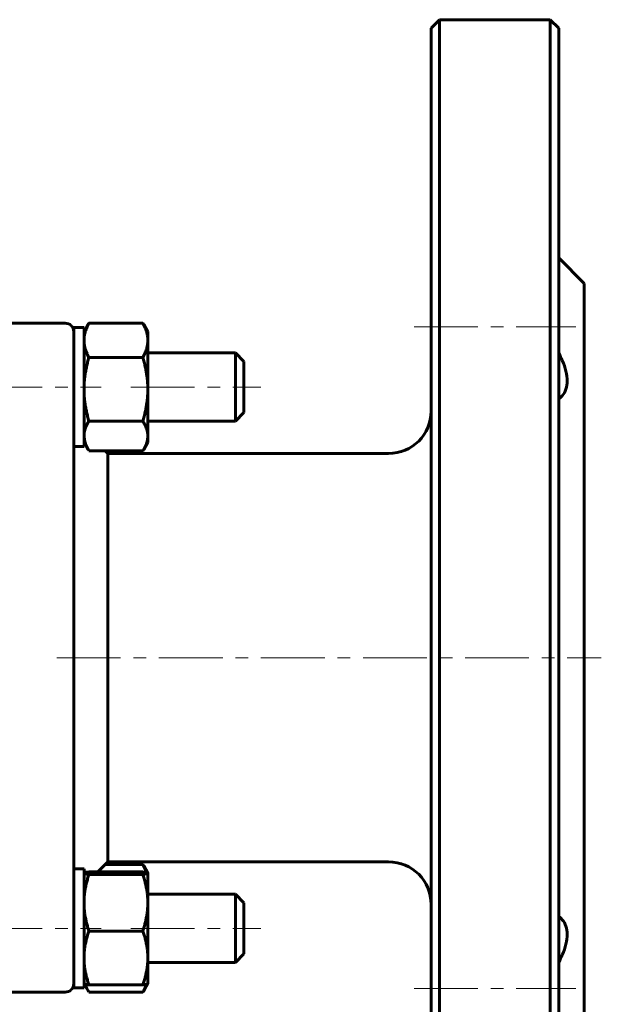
# Model space of a CAD drawing. Header units: millimetres. Extents: x 0 to 594, y 0 to 420.
# Tile 6 of 8: x 185 to 254, y 213 to 328. Entities that reach past the tile are written whole.
import ezdxf

# ---------------------------------------------------------------- set-up
doc = ezdxf.new("R2010")
doc.units = ezdxf.units.MM
for name, pattern in [('K5LT_AXLED', [12, 7.5, -1.5, 1.5, -1.5]), ('K5LT_BASIC', [0]), ('K5LT_THIN', [0])]:
    doc.linetypes.add(name, pattern=pattern)
doc.layers.add('Системный слой', color=7, linetype='Continuous')
doc.layers.add('Системный слой (1)', color=7, linetype='Continuous', true_color=0x6c6c6c)
doc.styles.add('KDIMTEXTSTYLE', font='GOST_AU.SHX', dxfattribs={"width": 0.96, "oblique": 15, "height": 5})
doc.styles.add('KTEXTSTYLE', font='GOST_AU.SHX', dxfattribs={"width": 0.96, "height": 5})
doc.dimstyles.new('KDIMSTYLE (1.00)', dxfattribs={"dimtxt": 5, "dimasz": 1, "dimexe": 2, "dimexo": 0, "dimgap": 1, "dimtad": 1, "dimtxsty": 'KDIMTEXTSTYLE', "dimsah": 1, "dimcen": 0, "dimdle": 1, "dimadec": 0, "dimazin": 0, "dimtfac": 0.667, "dimtmove": 0, "dimatfit": 3, "dimfxl": 1, "dimtvp": 1, "dimtolj": 1, "dimtzin": 0, "dimarcsym": 0})

# ---------------------------------------------------------------- blocks, each defined once
blk = doc.blocks.new('U3')
at = {"layer": 'Системный слой (1)', "color": 150, "linetype": 'K5LT_BASIC', "lineweight": 60, "true_color": 0x0080ff}
for p, q in [((251.62, 297.41), (251.62, 253.41)), ((251.62, 253.41), (251.62, 209.41))]:
    blk.add_line(p, q, dxfattribs=at)
blk = doc.blocks.new('U4')
at = {"layer": 'Системный слой (1)', "color": 150, "linetype": 'K5LT_BASIC', "lineweight": 60, "true_color": 0x0080ff}
for p, q in [((210.62, 289.23), (210.62, 285.23)), ((210.62, 285.23), (210.62, 281.23))]:
    blk.add_line(p, q, dxfattribs=at)
blk = doc.blocks.new('U5')
at = {"layer": 'Системный слой (1)', "color": 150, "linetype": 'K5LT_BASIC', "lineweight": 60, "true_color": 0x0080ff}
for p, q in [((210.62, 225.59), (210.62, 221.59)), ((210.62, 221.59), (210.62, 217.59))]:
    blk.add_line(p, q, dxfattribs=at)
blk = doc.blocks.new('U6')
at = {"layer": 'Системный слой (1)', "color": 150, "linetype": 'K5LT_BASIC', "lineweight": 60, "true_color": 0x0080ff}
for p, q in [((211.62, 221.59), (211.62, 224.59)), ((211.62, 218.59), (211.62, 221.59))]:
    blk.add_line(p, q, dxfattribs=at)
blk = doc.blocks.new('U7')
at = {"layer": 'Системный слой (1)', "color": 150, "linetype": 'K5LT_BASIC', "lineweight": 60, "true_color": 0x0080ff}
for p, q in [((233.62, 327.41), (233.62, 253.41)), ((233.62, 253.41), (233.62, 179.41))]:
    blk.add_line(p, q, dxfattribs=at)
blk = doc.blocks.new('U8')
at = {"layer": 'Системный слой (1)', "color": 150, "linetype": 'K5LT_BASIC', "lineweight": 60, "true_color": 0x0080ff}
for p, q in [((248.62, 253.41), (248.62, 327.41)), ((248.62, 179.41), (248.62, 253.41))]:
    blk.add_line(p, q, dxfattribs=at)
blk = doc.blocks.new('U9')
at = {"layer": 'Системный слой (1)', "color": 150, "linetype": 'K5LT_BASIC', "lineweight": 60, "true_color": 0x0080ff}
for p, q in [((211.62, 285.23), (211.62, 288.23)), ((211.62, 282.23), (211.62, 285.23))]:
    blk.add_line(p, q, dxfattribs=at)
blk = doc.blocks.new('D0')
at = {"layer": 'Системный слой (1)'}
for points in [[(51.62, 143.91), (56.62, 144.57), (56.12, 143.91), (56.62, 143.25)], [(251.62, 143.91), (246.62, 144.57), (247.12, 143.91), (246.62, 143.25)]]:
    blk.add_hatch(color=7, dxfattribs=at).paths.add_polyline_path(points)
at = {"layer": 'Системный слой (1)', "color": 7, "linetype": 'K5LT_THIN', "lineweight": 18}
for p, q in [((51.62, 253.41), (51.62, 141.91)), ((251.62, 253.41), (251.62, 141.91)), ((51.62, 143.91), (56.62, 144.57)), ((56.62, 143.25), (51.62, 143.91)), ((51.62, 143.91), (251.62, 143.91)), ((56.62, 144.57), (56.12, 143.91)), ((56.12, 143.91), (56.62, 143.25)), ((247.12, 143.91), (246.62, 144.57)), ((246.62, 144.57), (251.62, 143.91)), ((251.62, 143.91), (246.62, 143.25)), ((246.62, 143.25), (247.12, 143.91))]:
    blk.add_line(p, q, dxfattribs=at)
blk.add_wipeout([(131.52, 144.91), (131.52, 152.29), (150.92, 152.29), (150.92, 144.91)]).dxf.layer = 'Системный слой (1)'
at = {"layer": 'Системный слой (1)', "color": 7, "char_height": 5, "attachment_point": 1, "style": 'KTEXTSTYLE'}
for s, insert in [('\\H5.0;\\W1.000;\\Q15;\\Q15;\\W0.965;±', (141.04, 151.5)), ('\\H5.0;\\W1.000;\\Q15;\\Q15;\\W0.965;200', (131.52, 151.5)), ('\\H5.0;\\W1.000;\\Q15;\\Q15;\\W0.965;1,5', (143.95, 151.5))]:
    blk.add_mtext(s, dxfattribs=dict(at, insert=insert))
blk = doc.blocks.new('KDIMARROW_01')
at = {"layer": 'Системный слой'}
blk.add_hatch(color=0, dxfattribs=at).paths.add_polyline_path([(-5, -0.66), (0, 0), (-5, 0.66), (-4.5, 0)])
at = {"layer": 'Системный слой', "color": 0, "linetype": 'K5LT_THIN', "lineweight": 18}
for p, q in [((-4.5, 0), (-5, 0.66)), ((-5, 0.66), (0, 0)), ((0, 0), (-5, -0.66)), ((-5, -0.66), (-4.5, 0))]:
    blk.add_line(p, q, dxfattribs=at)
at = {"layer": 'Системный слой (1)', "color": 0, "linetype": 'K5LT_THIN', "lineweight": 18}
blk.add_line((450.25, 253.41), (449.25, 253.41), dxfattribs=at)
blk = doc.blocks.new('U19')
at = {"layer": 'Системный слой (1)', "color": 150, "linetype": 'K5LT_BASIC', "lineweight": 60, "true_color": 0x0080ff}
for p, q in [((200.11, 278.44), (200.27, 278.96)), ((200.27, 278.96), (200.32, 279.47)), ((199.77, 277.78), (199.81, 277.84)), ((199.81, 277.84), (199.84, 277.89)), ((199.84, 277.89), (200.11, 278.44)), ((199.74, 277.73), (199.77, 277.78))]:
    blk.add_line(p, q, dxfattribs=at)
blk = doc.blocks.new('U20')
at = {"layer": 'Системный слой (1)', "color": 150, "linetype": 'K5LT_BASIC', "lineweight": 60, "true_color": 0x0080ff}
for p, q in [((192.82, 279.47), (192.87, 278.96)), ((192.87, 278.96), (193.03, 278.44)), ((193.03, 278.44), (193.3, 277.89)), ((193.3, 277.89), (193.33, 277.84)), ((193.33, 277.84), (193.37, 277.78)), ((193.37, 277.78), (193.4, 277.73))]:
    blk.add_line(p, q, dxfattribs=at)
blk = doc.blocks.new('U24')
at = {"layer": 'Системный слой (1)', "color": 150, "linetype": 'K5LT_BASIC', "lineweight": 60, "true_color": 0x0080ff}
for p, q in [((200.05, 228.19), (199.74, 228.24)), ((200.24, 228.14), (200.05, 228.19)), ((200.32, 228.09), (200.24, 228.14)), ((200.32, 228.08), (200.32, 228.09)), ((200.32, 228.09), (200.32, 228.09)), ((200.32, 228.09), (200.32, 228.09))]:
    blk.add_line(p, q, dxfattribs=at)
blk = doc.blocks.new('U25')
at = {"layer": 'Системный слой (1)', "color": 150, "linetype": 'K5LT_BASIC', "lineweight": 60, "true_color": 0x0080ff}
for p, q in [((192.9, 228.14), (192.82, 228.09)), ((192.82, 228.09), (192.82, 228.09)), ((192.82, 228.09), (192.82, 228.09)), ((192.82, 228.09), (192.82, 228.08)), ((193.09, 228.19), (192.9, 228.14)), ((193.4, 228.24), (193.09, 228.19))]:
    blk.add_line(p, q, dxfattribs=at)
blk = doc.blocks.new('U26')
at = {"layer": 'Системный слой (1)', "color": 150, "linetype": 'K5LT_BASIC', "lineweight": 60, "true_color": 0x0080ff}
for p, q in [((192.95, 215.02), (193.04, 214.77)), ((193.04, 214.77), (193.16, 214.52)), ((193.16, 214.52), (193.3, 214.25)), ((193.3, 214.25), (193.33, 214.2)), ((193.33, 214.2), (193.37, 214.14)), ((193.37, 214.14), (193.4, 214.09))]:
    blk.add_line(p, q, dxfattribs=at)
blk = doc.blocks.new('U27')
at = {"layer": 'Системный слой (1)', "color": 150, "linetype": 'K5LT_BASIC', "lineweight": 60, "true_color": 0x0080ff}
for p, q in [((199.74, 214.09), (199.77, 214.14)), ((199.77, 214.14), (199.81, 214.2)), ((199.81, 214.2), (199.84, 214.25)), ((199.84, 214.25), (199.98, 214.52)), ((199.98, 214.52), (200.1, 214.77)), ((200.1, 214.77), (200.19, 215.02))]:
    blk.add_line(p, q, dxfattribs=at)
blk = doc.blocks.new('U28')
at = {"layer": 'Системный слой (1)', "color": 150, "linetype": 'K5LT_BASIC', "lineweight": 60, "true_color": 0x0080ff}
for p, q in [((199.9, 228.77), (199.74, 229.09)), ((200.03, 228.46), (199.9, 228.77)), ((200.14, 228.17), (200.03, 228.46))]:
    blk.add_line(p, q, dxfattribs=at)

msp = doc.modelspace()

# ---------------------------------------------------------------- linework, layer by layer
at = {"layer": 'Системный слой (1)', "color": 150, "linetype": 'K5LT_BASIC', "lineweight": 60, "true_color": 0x0080ff}
for p, q in [((233.619, 327.408), (234.619, 328.408)), ((234.619, 253.408), (234.619, 328.408)), ((247.619, 328.408), (234.619, 328.408)), ((247.619, 328.408), (247.619, 253.408)), ((248.619, 327.408), (247.619, 328.408)), ((251.619, 297.408), (248.619, 300.408)), ((190.619, 292.728), (182.619, 292.728)), ((191.619, 280.105), (191.619, 292.228)), ((191.619, 292.228), (192.819, 292.228)), ((192.819, 291.728), (193.301, 292.563)), ((192.819, 278.228), (192.819, 292.228)), ((199.739, 292.727), (193.4, 292.727)), ((200.319, 291.728), (199.837, 292.564)), ((200.319, 291.728), (200.319, 290.716)), ((200.319, 290.716), (200.319, 284.956)), ((199.739, 288.705), (193.4, 288.705)), ((210.619, 289.228), (200.319, 289.228)), ((211.619, 288.228), (210.619, 289.228)), ((200.319, 284.956), (200.319, 279.468)), ((211.619, 282.228), (210.619, 281.228)), ((199.739, 281.206), (193.4, 281.206)), ((210.619, 281.228), (200.319, 281.228)), ((191.619, 273.298), (191.619, 280.105)), ((200.319, 279.468), (200.319, 278.728)), ((191.619, 278.228), (192.819, 278.228)), ((192.819, 278.728), (193.301, 277.893)), ((200.319, 278.728), (199.837, 277.892)), ((199.739, 277.729), (193.4, 277.729)), ((195.619, 277.408), (195.299, 277.729)), ((195.619, 253.408), (195.619, 277.408)), ((228.619, 277.408), (195.619, 277.408)), ((191.619, 268.292), (191.619, 273.298)), ((191.619, 238.525), (191.619, 268.292)), ((195.619, 229.408), (195.619, 253.408)), ((234.619, 178.408), (234.619, 253.408)), ((247.619, 253.408), (247.619, 178.408)), ((191.619, 233.518), (191.619, 238.525)), ((191.619, 226.711), (191.619, 233.518)), ((195.619, 229.408), (194.451, 228.24)), ((228.619, 229.408), (195.619, 229.408)), ((191.619, 228.589), (192.819, 228.589)), ((192.819, 214.589), (192.819, 228.589)), ((192.819, 228.089), (192.823, 228.095)), ((199.739, 228.24), (193.4, 228.24)), ((199.739, 229.087), (195.299, 229.087)), ((200.316, 228.094), (199.837, 228.924)), ((200.319, 228.089), (200.314, 228.098)), ((200.319, 228.089), (200.319, 228.083)), ((200.319, 228.083), (200.319, 224.6)), ((199.739, 227.926), (193.4, 227.926)), ((191.619, 214.589), (191.619, 226.711)), ((210.619, 225.589), (200.319, 225.589)), ((200.319, 224.6), (200.319, 218.105)), ((211.619, 224.589), (210.619, 225.589)), ((199.739, 221.274), (193.4, 221.274)), ((200.319, 218.105), (200.319, 215.089)), ((211.619, 218.589), (210.619, 217.589)), ((210.619, 217.589), (200.319, 217.589)), ((191.619, 214.589), (192.819, 214.589)), ((192.819, 215.089), (192.823, 215.082)), ((192.823, 215.083), (193.301, 214.254)), ((199.739, 214.937), (193.4, 214.937)), ((200.316, 215.083), (199.837, 214.253)), ((200.319, 215.089), (200.314, 215.079)), ((190.619, 214.089), (182.619, 214.089)), ((199.739, 214.09), (193.4, 214.09))]:
    msp.add_line(p, q, dxfattribs=at)
at = {"layer": 'Системный слой (1)', "color": 30, "linetype": 'K5LT_AXLED', "lineweight": 18, "true_color": 0xff8000}
for p, q in [((231.619, 292.299), (250.619, 292.299)), ((108.419, 285.228), (194.819, 285.228)), ((198.319, 285.228), (213.619, 285.228))]:
    msp.add_line(p, q, dxfattribs=at)
at = {"layer": 'Системный слой (1)', "color": 150, "linetype": 'K5LT_BASIC', "lineweight": 60, "true_color": 0x0080ff}
for centre, radius, start, end in [((190.619, 291.728), 1, 0, 90), ((228.619, 282.408), 5, 270, 0), ((228.619, 224.408), 5, 0, 90), ((190.619, 215.089), 1, 270, 0)]:
    msp.add_arc(centre, radius, start, end, dxfattribs=at)
for points, weights in [([(193.4, 292.727), (192.819, 291.649), (192.819, 290.716)], [1, 1.0379548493, 1]), ([(193.301, 292.563), (193.348, 292.644), (193.4, 292.727)], [1.00598362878, 1.00327427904, 1]), ([(199.739, 292.727), (199.791, 292.644), (199.837, 292.563)], [1, 1.0032710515, 1.00597828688]), ([(200.319, 290.716), (200.319, 291.649), (199.739, 292.727)], [1, 1.0379548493, 1]), ([(192.819, 290.716), (192.819, 289.783), (193.4, 288.705)], [1, 1.0379548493, 1]), ([(199.739, 288.705), (200.319, 289.783), (200.319, 290.716)], [1, 1.0379548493, 1]), ([(193.4, 288.705), (192.819, 286.696), (192.819, 284.956)], [1, 1.0379548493, 1]), ([(200.319, 284.956), (200.319, 286.696), (199.739, 288.705)], [1, 1.0379548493, 1]), ([(192.819, 284.956), (192.819, 283.216), (193.4, 281.206)], [1, 1.0379548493, 1]), ([(199.739, 281.206), (200.319, 283.216), (200.319, 284.956)], [1, 1.0379548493, 1]), ([(193.4, 281.206), (192.819, 280.275), (192.819, 279.468)], [1, 1.0379548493, 1]), ([(200.319, 279.468), (200.319, 280.275), (199.739, 281.206)], [1, 1.0379548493, 1])]:
    msp.add_rational_spline(points, weights, degree=2, dxfattribs=at)
msp.add_open_spline([(248.619, 283.84), (248.772, 283.945), (248.912, 284.068), (249.41, 284.635), (249.619, 285.235), (249.619, 286.635), (249.41, 287.481), (248.912, 288.645), (248.772, 288.936), (248.619, 289.226)], degree=3, knots=[2.42683138, 2.42683138, 2.42683138, 2.42683138, 2.52444045, 2.52444045, 2.82145086, 2.82145086, 3.11846126, 3.11846126, 3.21607034, 3.21607034, 3.21607034, 3.21607034], dxfattribs=at)

# ---------------------------------------------------------------- block references
at = {"layer": 'Системный слой (1)'}
for name in ['U7', 'U8', 'U3', 'U4', 'U9', 'U20', 'U19', 'U5', 'U6']:
    msp.add_blockref(name, (0, 0), dxfattribs=at)

# ---------------------------------------------------------------- next in the draw order: dimensions: what is measured, and where the dimension line sits
at = {"layer": 'Системный слой (1)', "color": 7}
dim = msp.add_linear_dim(base=(51.619, 143.911), p1=(251.619, 253.408), p2=(51.619, 253.408), dimstyle='KDIMSTYLE (1.00)', override={"dimexo": 0, "dimpost": '\\H5.0;\\W0.965;\\Q15;<>', "dimblk1": 'KDIMARROW_01', "dimblk2": 'KDIMARROW_01', "dimse1": 0, "dimse2": 0, "dimclrt": 7, "dimtol": 1, "dimtp": 1.5, "dimtm": 1.5, "dimtdec": 5, "dimtolj": 1}, dxfattribs=at)
dim.commit()
dim.dimension.update_dxf_attribs({"geometry": 'D0', "text_midpoint": (141.619, 143.911), "dimtype": 160})

# ---------------------------------------------------------------- next in the draw order: linework, layer by layer
at = {"layer": 'Системный слой (1)', "color": 30, "linetype": 'K5LT_AXLED', "lineweight": 18, "true_color": 0xff8000}
for p, q in [((189.619, 253.408), (253.619, 253.408)), ((108.419, 221.589), (194.819, 221.589)), ((198.319, 221.589), (213.619, 221.589)), ((231.619, 214.517), (250.619, 214.517))]:
    msp.add_line(p, q, dxfattribs=at)
at = {"layer": 'Системный слой (1)', "color": 150, "linetype": 'K5LT_BASIC', "lineweight": 60, "true_color": 0x0080ff}
for points, weights in [([(192.819, 228.083), (192.819, 228.01), (193.4, 227.926)], [1, 1.0379548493, 1]), ([(199.739, 229.087), (199.791, 229.004), (199.837, 228.923)], [1, 1.0032710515, 1.00597828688]), ([(199.739, 227.926), (200.319, 228.01), (200.319, 228.083)], [1, 1.0379548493, 1]), ([(193.4, 227.926), (192.819, 226.143), (192.819, 224.6)], [1, 1.0379548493, 1]), ([(200.319, 224.6), (200.319, 226.143), (199.739, 227.926)], [1, 1.0379548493, 1]), ([(192.819, 224.6), (192.819, 223.056), (193.4, 221.274)], [1, 1.0379548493, 1]), ([(199.739, 221.274), (200.319, 223.056), (200.319, 224.6)], [1, 1.0379548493, 1]), ([(193.4, 221.274), (192.819, 219.576), (192.819, 218.105)], [1, 1.0379548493, 1]), ([(200.319, 218.105), (200.319, 219.576), (199.739, 221.274)], [1, 1.0379548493, 1]), ([(192.819, 218.105), (192.819, 216.635), (193.4, 214.937)], [1, 1.0379548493, 1]), ([(199.739, 214.937), (200.319, 216.635), (200.319, 218.105)], [1, 1.0379548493, 1]), ([(193.4, 214.937), (192.862, 215.015), (192.823, 215.083)], [1, 1.03508517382, 1.00530541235]), ([(200.316, 215.083), (200.277, 215.015), (199.739, 214.937)], [1.005311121, 1.03508181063, 1])]:
    msp.add_rational_spline(points, weights, degree=2, dxfattribs=at)
msp.add_open_spline([(248.619, 217.591), (248.772, 217.881), (248.912, 218.172), (249.41, 219.335), (249.619, 220.181), (249.619, 221.581), (249.41, 222.181), (248.912, 222.748), (248.772, 222.871), (248.619, 222.976)], degree=3, knots=[2.42683138, 2.42683138, 2.42683138, 2.42683138, 2.52444045, 2.52444045, 2.82145086, 2.82145086, 3.11846126, 3.11846126, 3.21607034, 3.21607034, 3.21607034, 3.21607034], dxfattribs=at)

# ---------------------------------------------------------------- next in the draw order: block references
at = {"layer": 'Системный слой (1)'}
for name in ['U25', 'U28', 'U24', 'U26', 'U27']:
    msp.add_blockref(name, (0, 0), dxfattribs=at)

doc.saveas('drawing.dxf')
